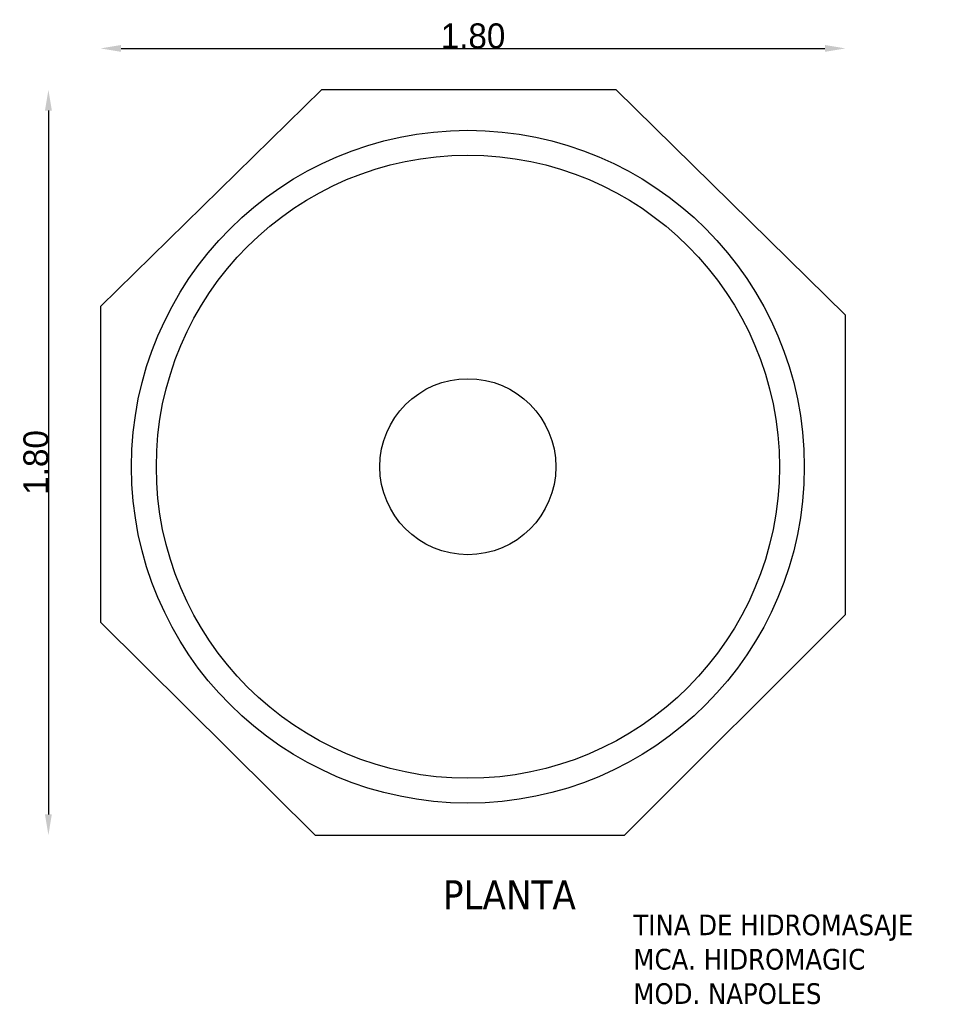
# Model space of a CAD drawing. Extents: x 79.1 to 81.32, y 131.24 to 133.62.
import ezdxf

# ---------------------------------------------------------------- set-up
doc = ezdxf.new("R2010")
doc.units = 0
doc.header["$MEASUREMENT"] = 0
doc.layers.get('0').update_dxf_attribs({"linetype": 'CONTINUOUS'})
doc.layers.get('DEFPOINTS').update_dxf_attribs({"linetype": 'CONTINUOUS'})
doc.layers.add('COTAS', color=1, linetype='CONTINUOUS')
doc.layers.add('TEXTO', color=5, linetype='CONTINUOUS')
doc.styles.add('REXTO1', font='TAHOMA.TTF')
doc.dimstyles.get("Standard").update_dxf_attribs({"dimtxt": 0.18, "dimasz": 0.18, "dimexe": 0.18, "dimexo": 0.0625, "dimgap": 0.09, "dimtad": 0, "dimtih": 1, "dimtoh": 1, "dimdec": 4, "dimzin": 0, "dimdsep": 46, "dimtxsty": 'Standard', "dimcen": 0.09, "dimadec": 0, "dimazin": 0, "dimtfac": 1, "dimtdec": 4, "dimtofl": 0, "dimtmove": 0, "dimatfit": 3, "dimfxl": 0, "dimtolj": 1, "dimtzin": 0, "dimarcsym": 0})

# ---------------------------------------------------------------- blocks, each defined once
blk = doc.blocks.new('*D1')
at = {"color": 0, "linetype": 'ByBlock'}
blk.add_line((79.1712, 133.3995), (79.1712, 131.6995), dxfattribs=at)
for points in [[(79.1629, 133.3995), (79.1795, 133.3995), (79.1712, 133.4495)], [(79.1629, 131.6995), (79.1795, 131.6995), (79.1712, 131.6495)]]:
    blk.add_solid(points, dxfattribs=at)
at = {"layer": 'DEFPOINTS', "color": 0, "linetype": 'ByBlock'}
for p in [(79.831, 133.4495), (79.1712, 131.6495), (79.8159, 131.6495)]:
    blk.add_point(p, dxfattribs=at)
at = {"color": 0, "linetype": 'ByBlock', "insert": (79.1412, 132.5495), "char_height": 0.06, "attachment_point": 5, "rotation": 90}
blk.add_mtext('\\A1;1.80', dxfattribs=at)
blk = doc.blocks.new('*D0')
at = {"color": 0, "linetype": 'ByBlock'}
blk.add_line((79.3469, 133.5495), (81.0469, 133.5495), dxfattribs=at)
for points in [[(79.3469, 133.5578), (79.3469, 133.5412), (79.2969, 133.5495)], [(81.0469, 133.5578), (81.0469, 133.5412), (81.0969, 133.5495)]]:
    blk.add_solid(points, dxfattribs=at)
at = {"layer": 'DEFPOINTS', "color": 0, "linetype": 'ByBlock'}
for p in [(81.0969, 133.5495), (79.2969, 132.926), (81.0969, 132.9056)]:
    blk.add_point(p, dxfattribs=at)
at = {"color": 0, "linetype": 'ByBlock', "insert": (80.1969, 133.5795), "char_height": 0.06, "attachment_point": 5}
blk.add_mtext('\\A1;1.80', dxfattribs=at)

msp = doc.modelspace()

# ---------------------------------------------------------------- linework, layer by layer
for p, q in [((79.2969, 132.926), (79.831, 133.4495)), ((80.5426, 133.4495), (81.0969, 132.9056)), ((80.5631, 131.6495), (81.0969, 132.1826)), ((79.8159, 131.6495), (79.2969, 132.1638))]:
    msp.add_line(p, q)
for points in [[(80.5426, 133.4495), (79.831, 133.4495)], [(79.2969, 132.926), (79.2969, 132.1638)], [(81.0969, 132.1826), (81.0969, 132.9056)], [(79.8159, 131.6495), (80.5631, 131.6495)]]:
    msp.add_lwpolyline(points)
for radius in [0.8126, 0.7526, 0.2126]:
    msp.add_circle((80.1845, 132.5392), radius)

# ---------------------------------------------------------------- texts
at = {"layer": 'TEXTO', "style": 'REXTO1'}
for s, height, p in [('PLANTA', 0.07, (80.1242, 131.4704)), ('TINA DE HIDROMASAJE', 0.05, (80.5843, 131.4076)), ('MCA. HIDROMAGIC', 0.05, (80.5843, 131.3246)), ('MOD. NAPOLES', 0.05, (80.5843, 131.2416))]:
    msp.add_text(s, height=height, dxfattribs=at).set_placement(p)

# ---------------------------------------------------------------- dimensions: what is measured, and where the dimension line sits
at = {"layer": 'COTAS'}
dim = msp.add_linear_dim(base=(81.0969, 133.5495), p1=(79.2969, 132.926), p2=(81.0969, 132.9056), text='1.80', dimstyle='Standard', override={"dimtxt": 0.06, "dimasz": 0.05, "dimexe": 1.25, "dimexo": 0.625, "dimgap": 0, "dimtad": 1, "dimtih": 0, "dimtoh": 0, "dimdec": 2, "dimzin": 8, "dimcen": 2.5, "dimse1": 1, "dimse2": 1, "dimtdec": 2, "dimtix": 1, "dimtofl": 1}, dxfattribs=at)
dim.commit()
dim.dimension.update_dxf_attribs({"geometry": '*D0', "text_midpoint": (80.1969, 133.5795)})
dim = msp.add_linear_dim(base=(79.1712, 131.6495), p1=(79.831, 133.4495), p2=(79.8159, 131.6495), angle=90, text='1.80', dimstyle='Standard', override={"dimtxt": 0.06, "dimasz": 0.05, "dimexe": 1.25, "dimexo": 0.625, "dimgap": 0, "dimtad": 1, "dimtih": 0, "dimtoh": 0, "dimdec": 2, "dimzin": 8, "dimcen": 2.5, "dimse1": 1, "dimse2": 1, "dimtdec": 2, "dimtix": 1, "dimtofl": 1}, dxfattribs=at)
dim.commit()
dim.dimension.update_dxf_attribs({"geometry": '*D1', "text_midpoint": (79.1412, 132.5495)})

doc.saveas('drawing.dxf')
